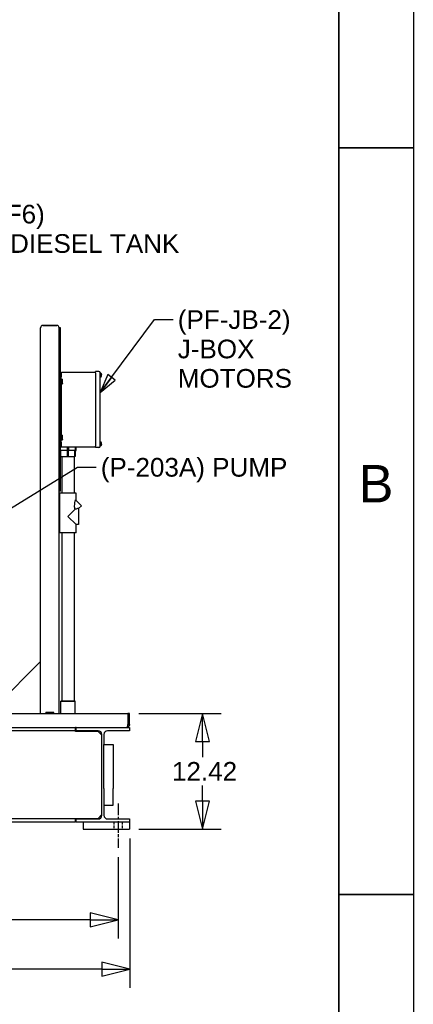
# Paper-space layout 'SHEET_1' of a CAD drawing. Header units: inches. Extents: x 4 to 540, y 12 to 340.
# Tile 115 of 116: x 498 to 540, y 84 to 190. Entities that reach past the tile are written whole.
import ezdxf
from ezdxf.enums import TextEntityAlignment as Align

# ---------------------------------------------------------------- set-up
doc = ezdxf.new("R2010")
doc.units = ezdxf.units.IN
doc.header["$LTSCALE"] = 16
doc.header["$MEASUREMENT"] = 0
doc.linetypes.add('CHAIN', pattern=[0.7087, 0.4724, -0.0591, 0.1181, -0.0591])
doc.linetypes.add('DASHED', pattern=[0.2067, 0.1654, -0.0413])
doc.layers.get('0').update_dxf_attribs({"lineweight": 25})
doc.layers.get('DEFPOINTS').update_dxf_attribs({"lineweight": 25})
for name, color, linetype, lineweight in [('BORDER', 7, 'Continuous', 25), ('BORDER_TEXT', 7, 'Continuous', 25), ('CENTER', 7, 'CHAIN', 25), ('DIMEN', 7, 'Continuous', 25), ('HIDDEN', 7, 'DASHED', 25)]:
    doc.layers.add(name, color=color, linetype=linetype, lineweight=lineweight)
doc.styles.get("Standard").update_dxf_attribs({"font": 'arial.ttf'})
doc.styles.add('Text Style153', font='arial.ttf')
doc.dimstyles.new('DEFAULT-ANSI', dxfattribs={"dimscale": 16, "dimtxt": 0.125, "dimasz": 0.1875, "dimexe": 0.125, "dimexo": 0.0625, "dimgap": 0.031496, "dimtad": 0, "dimtih": 1, "dimtoh": 1, "dimrnd": 1e-08, "dimzin": 4, "dimdsep": 46, "dimtxsty": 'Standard', "dimblk": 'Filled-1', "dimcen": 0.09, "dimdle": 0.393701, "dimclrd": 256, "dimclre": 256, "dimclrt": 256, "dimadec": 0, "dimazin": 1, "dimtfac": 1.504, "dimtofl": 0, "dimtmove": 0, "dimatfit": 3, "dimldrblk": 'Filled-1', "dimfxl": 1, "dimtolj": 1, "dimtzin": 4, "dimlwd": 25, "dimlwe": 25, "dimarcsym": 0})
doc.dimstyles.new('DEFAULT-ANSI$7', dxfattribs={"dimscale": 16, "dimtxt": 0.125, "dimasz": 0.125, "dimexe": 0.125, "dimexo": 0.0625, "dimgap": 0.031496, "dimtad": 0, "dimtih": 1, "dimtoh": 1, "dimrnd": 1e-08, "dimzin": 4, "dimdsep": 46, "dimtxsty": 'Standard', "dimblk": 'Filled-1', "dimcen": 0.09, "dimdle": 0.393701, "dimclrd": 256, "dimclre": 256, "dimclrt": 256, "dimadec": 0, "dimazin": 1, "dimtfac": 1.504, "dimtofl": 0, "dimtmove": 0, "dimatfit": 3, "dimldrblk": 'Filled-1', "dimfxl": 1, "dimtolj": 1, "dimtzin": 4, "dimlwd": 25, "dimlwe": 25, "dimarcsym": 0})

# ---------------------------------------------------------------- blocks, each defined once
blk = doc.blocks.new('Borders ProEnergy ANSI-D')
at = {"layer": 'BORDER', "lineweight": 35}
for p, q in [((33.25, 20.75), (33.25, 1.25)), ((33.25, 11), (33.75, 11)), ((33.25, 6), (33.75, 6))]:
    blk.add_line(p, q, dxfattribs=at)
at = {"layer": 'DEFPOINTS'}
blk.add_line((33.75, 21.25), (33.75, 0.75), dxfattribs=at)
at = {"layer": 'BORDER_TEXT', "style": 'Text Style153'}
blk.add_text('B', height=0.25, dxfattribs=at).set_placement((33.5, 8.625), align=Align.CENTER)
blk = doc.blocks.new('Filled-1')
at = {"color": 0}
for p, q in [((0, 0), (-1, 0.25)), ((-1, 0.25), (-1, -0.25)), ((-1, 0), (0, 0)), ((-1, -0.25), (0, 0))]:
    blk.add_line(p, q, dxfattribs=at)
at = {"color": 0, "flags": 128}
blk.add_lwpolyline([(-1, -0.25), (0, 0), (-1, 0.25), (-1, -0.25)], dxfattribs=at)
at = {"color": 0}
blk.add_solid([(-1, -0.25), (0, 0), (-1, 0.25), (-1, -0.25)], dxfattribs=at)
blk = doc.blocks.new('*D48')
at = {"layer": 'DEFPOINTS', "color": 0, "linetype": 'Continuous'}
for p in [(417.81, 100.97), (508.31, 100.97), (508.31, 93.29)]:
    blk.add_point(p, dxfattribs=at)
at = {"layer": 'DIMEN', "linetype": 'Continuous', "lineweight": 25}
for p, q in [((417.81, 99.97), (417.81, 91.29)), ((508.31, 99.97), (508.31, 91.29)), ((420.81, 93.29), (459.18, 93.29)), ((505.31, 93.29), (466.93, 93.29))]:
    blk.add_line(p, q, dxfattribs=at)
at = {"layer": 'DIMEN', "linetype": 'Continuous', "lineweight": 25, "xscale": 3, "yscale": 3, "zscale": 3, "rotation": 180}
blk.add_blockref('Filled-1', (417.81, 93.29), dxfattribs=at)
at = {"layer": 'DIMEN', "linetype": 'Continuous', "lineweight": 25, "xscale": 3, "yscale": 3, "zscale": 3}
blk.add_blockref('Filled-1', (508.31, 93.29), dxfattribs=at)
at = {"layer": 'DIMEN', "linetype": 'Continuous', "lineweight": 25, "insert": (459.69, 94.31), "char_height": 2, "attachment_point": 1}
blk.add_mtext('\\A1;90.50', dxfattribs=at)
blk = doc.blocks.new('*D49')
at = {"layer": 'DEFPOINTS', "color": 0, "linetype": 'Continuous'}
for p in [(416.56, 102.97), (509.56, 102.97), (509.56, 88)]:
    blk.add_point(p, dxfattribs=at)
at = {"layer": 'DIMEN', "linetype": 'Continuous', "lineweight": 25}
for p, q in [((416.56, 101.97), (416.56, 86)), ((509.56, 101.97), (509.56, 86)), ((419.56, 88), (459.18, 88)), ((506.56, 88), (466.93, 88))]:
    blk.add_line(p, q, dxfattribs=at)
at = {"layer": 'DIMEN', "linetype": 'Continuous', "lineweight": 25, "xscale": 3, "yscale": 3, "zscale": 3, "rotation": 180}
blk.add_blockref('Filled-1', (416.56, 88), dxfattribs=at)
at = {"layer": 'DIMEN', "linetype": 'Continuous', "lineweight": 25, "xscale": 3, "yscale": 3, "zscale": 3}
blk.add_blockref('Filled-1', (509.56, 88), dxfattribs=at)
at = {"layer": 'DIMEN', "linetype": 'Continuous', "lineweight": 25, "insert": (459.69, 89.02), "char_height": 2, "attachment_point": 1}
blk.add_mtext('\\A1;93.00', dxfattribs=at)
blk = doc.blocks.new('*D50')
at = {"layer": 'DEFPOINTS', "color": 0, "linetype": 'Continuous'}
for p in [(509.56, 115.39), (517.37, 115.39), (509.56, 102.97)]:
    blk.add_point(p, dxfattribs=at)
at = {"layer": 'DIMEN', "linetype": 'Continuous', "lineweight": 25}
for p, q in [((510.56, 115.39), (519.37, 115.39)), ((517.37, 112.39), (517.37, 110.69)), ((517.37, 105.97), (517.37, 107.67)), ((510.56, 102.97), (519.37, 102.97))]:
    blk.add_line(p, q, dxfattribs=at)
at = {"layer": 'DIMEN', "linetype": 'Continuous', "lineweight": 25, "xscale": 3, "yscale": 3, "zscale": 3}
for p, rotation in [((517.37, 115.39), 90), ((517.37, 102.97), 270)]:
    blk.add_blockref('Filled-1', p, dxfattribs=dict(at, rotation=rotation))
at = {"layer": 'DIMEN', "linetype": 'Continuous', "lineweight": 25, "insert": (514.1, 110.18), "char_height": 2, "attachment_point": 1}
blk.add_mtext('\\A1;12.42', dxfattribs=at)

psp = doc.layouts.new('SHEET_1')

# ---------------------------------------------------------------- linework, layer by layer
for p, q in [((499.994, 115.389), (499.994, 156.701)), ((501.744, 156.951), (500.244, 156.951)), ((500.244, 156.951), (501.744, 156.951)), ((501.994, 115.389), (501.994, 156.701)), ((502.129, 156.701), (501.994, 156.701)), ((501.994, 156.701), (501.994, 139.201)), ((502.129, 139.201), (502.129, 156.701)), ((502.279, 151.951), (505.904, 151.951)), ((505.904, 151.876), (505.904, 152.026)), ((506.254, 152.026), (505.904, 152.026)), ((502.204, 151.451), (502.129, 151.451)), ((502.204, 151.876), (502.204, 151.451)), ((502.204, 150.951), (502.204, 151.451)), ((502.22, 151.17), (502.204, 151.17)), ((502.204, 150.951), (502.204, 144.951)), ((502.22, 151.141), (502.22, 151.204)), ((502.22, 151.204), (502.347, 151.204)), ((502.22, 151.077), (502.22, 151.141)), ((502.22, 151.077), (502.347, 151.077)), ((502.22, 150.951), (502.22, 151.077)), ((502.22, 150.825), (502.22, 150.951)), ((502.367, 151.17), (502.347, 151.204)), ((502.367, 151.141), (502.367, 151.17)), ((502.367, 150.951), (502.367, 151.141)), ((502.367, 150.761), (502.367, 150.951)), ((505.904, 151.876), (505.904, 144.026)), ((506.404, 144.026), (506.404, 151.876)), ((506.46, 151.825), (506.404, 151.825)), ((506.46, 151.452), (506.404, 151.452)), ((506.536, 151.698), (506.536, 151.669)), ((506.536, 151.609), (506.536, 151.579)), ((502.22, 150.732), (502.204, 150.732)), ((502.22, 150.825), (502.347, 150.825)), ((502.22, 150.761), (502.22, 150.825)), ((502.22, 150.698), (502.22, 150.761)), ((502.22, 150.698), (502.347, 150.698)), ((502.367, 150.732), (502.347, 150.698)), ((502.367, 150.732), (502.367, 150.761)), ((502.22, 145.17), (502.204, 145.17)), ((502.204, 144.451), (502.204, 144.951)), ((502.22, 144.732), (502.204, 144.732)), ((502.22, 145.141), (502.22, 145.204)), ((502.22, 145.204), (502.347, 145.204)), ((502.22, 145.077), (502.22, 145.141)), ((502.22, 145.077), (502.347, 145.077)), ((502.22, 144.951), (502.22, 145.077)), ((502.22, 144.825), (502.22, 144.951)), ((502.22, 144.825), (502.347, 144.825)), ((502.22, 144.761), (502.22, 144.825)), ((502.22, 144.698), (502.22, 144.761)), ((502.22, 144.698), (502.347, 144.698)), ((502.367, 145.17), (502.347, 145.204)), ((502.367, 144.732), (502.347, 144.698)), ((502.367, 145.141), (502.367, 145.17)), ((502.367, 144.951), (502.367, 145.141)), ((502.367, 144.761), (502.367, 144.951)), ((502.367, 144.732), (502.367, 144.761)), ((502.204, 144.451), (502.129, 144.451)), ((502.129, 143.951), (502.147, 143.951)), ((502.129, 143.551), (502.147, 143.551)), ((502.14, 143.551), (502.14, 142.955)), ((502.143, 142.955), (502.143, 143.551)), ((502.147, 143.951), (502.279, 143.951)), ((502.147, 143.551), (502.147, 143.951)), ((502.841, 143.551), (502.147, 143.551)), ((502.175, 142.924), (502.175, 143.551)), ((502.204, 144.451), (502.204, 144.026)), ((502.279, 143.951), (505.904, 143.951)), ((502.841, 143.951), (502.841, 143.551)), ((502.841, 143.551), (503.022, 143.551)), ((502.863, 143.551), (502.863, 142.955)), ((503, 142.955), (503, 143.551)), ((503.022, 143.551), (503.022, 143.951)), ((503.716, 143.551), (503.022, 143.551)), ((503.689, 142.924), (503.689, 143.551)), ((503.716, 143.951), (503.716, 143.551)), ((503.716, 143.551), (503.807, 143.551)), ((503.72, 143.551), (503.72, 142.955)), ((503.723, 143.551), (503.723, 142.955)), ((503.807, 143.551), (503.807, 143.951)), ((505.904, 143.876), (505.904, 144.026)), ((506.254, 143.876), (505.904, 143.876)), ((506.46, 144.45), (506.404, 144.45)), ((506.46, 144.077), (506.404, 144.077)), ((506.536, 144.323), (506.536, 144.294)), ((506.536, 144.234), (506.536, 144.204)), ((502.14, 142.955), (502.143, 142.955)), ((502.192, 142.904), (502.14, 142.955)), ((502.175, 142.924), (502.863, 142.924)), ((502.192, 142.904), (503.672, 142.904)), ((502.272, 142.904), (503.592, 142.904)), ((502.272, 142.904), (502.272, 142.904)), ((502.272, 142.904), (502.272, 138.994)), ((502.863, 142.955), (503, 142.955)), ((503, 142.924), (503.689, 142.924)), ((503.592, 142.904), (503.592, 142.904)), ((503.592, 142.904), (503.592, 138.994)), ((503.672, 142.904), (503.723, 142.955)), ((503.72, 142.955), (503.723, 142.955)), ((502.129, 139.201), (501.994, 139.201)), ((503.807, 138.994), (502.057, 138.994)), ((502.057, 134.744), (502.057, 138.994)), ((504.381, 137.636), (503.75, 138.267)), ((503.807, 138.211), (503.807, 138.994)), ((503.703, 137.266), (502.932, 136.494)), ((504.082, 137.337), (504.381, 137.636)), ((504.082, 137.36), (504.082, 135.619)), ((502.932, 136.494), (503.807, 135.619)), ((503.807, 134.744), (503.807, 135.619)), ((504.082, 135.619), (503.807, 135.619)), ((503.807, 134.744), (502.057, 134.744)), ((502.272, 134.744), (502.272, 116.713)), ((503.592, 134.744), (503.592, 116.713)), ((494.432, 115.389), (499.994, 120.951)), ((502.184, 116.713), (502.169, 116.698)), ((503.694, 116.698), (502.169, 116.698)), ((502.169, 115.389), (502.169, 116.698)), ((502.184, 116.713), (503.679, 116.713)), ((503.679, 116.713), (503.694, 116.698)), ((503.694, 115.389), (503.694, 116.698)), ((416.745, 115.389), (509.368, 115.389)), ((500.619, 115.494), (500.561, 115.461)), ((500.561, 115.389), (500.561, 115.461)), ((500.669, 115.494), (500.619, 115.494)), ((500.994, 115.494), (500.669, 115.494)), ((500.778, 115.389), (500.778, 115.461)), ((501.319, 115.494), (500.994, 115.494)), ((501.211, 115.389), (501.211, 115.461)), ((501.369, 115.494), (501.319, 115.494)), ((501.369, 115.494), (501.427, 115.461)), ((501.427, 115.389), (501.427, 115.461)), ((509.368, 115.389), (509.368, 114.201)), ((509.369, 115.389), (509.369, 114.201)), ((509.557, 115.389), (509.369, 115.389)), ((509.557, 114.201), (509.557, 115.389)), ((509.369, 114.201), (509.557, 114.201)), ((422.369, 113.889), (503.744, 113.889)), ((503.744, 113.529), (422.369, 113.529)), ((503.744, 113.529), (503.744, 113.889)), ((503.807, 113.889), (503.744, 113.889)), ((503.744, 113.466), (503.744, 113.529)), ((506.167, 113.466), (503.744, 113.466)), ((503.807, 113.889), (509.557, 113.889)), ((503.807, 113.529), (503.807, 113.889)), ((506.172, 113.529), (503.807, 113.529)), ((506.494, 113.139), (506.167, 113.466)), ((506.557, 113.076), (506.494, 113.139)), ((506.557, 104.531), (506.557, 113.076)), ((506.562, 104.469), (506.562, 113.139)), ((506.802, 113.139), (506.802, 112.054)), ((509.557, 113.529), (507.192, 113.529)), ((509.557, 113.889), (509.557, 113.529)), ((506.802, 112.054), (507.802, 112.054)), ((506.802, 107.359), (506.802, 112.054)), ((507.802, 112.054), (507.802, 107.359)), ((506.802, 107.359), (506.802, 105.554)), ((507.802, 105.554), (507.802, 107.359)), ((506.802, 105.554), (506.802, 104.469)), ((506.802, 105.554), (507.802, 105.554)), ((506.167, 104.141), (506.494, 104.469)), ((506.494, 104.469), (506.557, 104.531)), ((503.744, 104.079), (422.369, 104.079)), ((503.744, 103.719), (422.369, 103.719)), ((503.744, 104.079), (503.744, 104.141)), ((503.744, 104.141), (506.167, 104.141)), ((503.744, 103.719), (503.744, 104.079)), ((503.807, 104.079), (506.172, 104.079)), ((503.807, 103.719), (503.807, 104.079)), ((509.557, 103.719), (503.807, 103.719)), ((504.557, 103.719), (504.557, 102.969)), ((507.192, 104.079), (509.557, 104.079)), ((509.557, 104.079), (509.557, 103.719)), ((509.557, 103.719), (509.557, 102.969)), ((504.557, 102.969), (509.557, 102.969))]:
    psp.add_line(p, q)
for centre, radius, start, end in [((500.244, 156.701), 0.25, 90, 180), ((500.244, 156.701), 0.25, 90, 180), ((501.744, 156.701), 0.25, 0, 90), ((501.744, 156.701), 0.25, 0, 90), ((502.279, 151.876), 0.075, 90, 180), ((506.254, 151.876), 0.15, 0, 90), ((506.46, 151.764), 0.061, 28.04206, 90), ((506.46, 151.513), 0.061, 270, 331.95794), ((506.349, 151.705), 0.186, 18.94036, 28.04206), ((506.349, 151.572), 0.186, 331.95794, 341.05964), ((502.279, 144.026), 0.075, 180, 270), ((506.254, 144.026), 0.15, 270, 0), ((506.46, 144.389), 0.061, 28.04206, 90), ((506.46, 144.138), 0.061, 270, 331.95794), ((506.349, 144.33), 0.186, 18.94036, 28.04206), ((506.349, 144.197), 0.186, 331.95794, 341.05964), ((506.172, 113.139), 0.39, 0, 90), ((507.192, 113.139), 0.39, 90, 180), ((506.172, 104.469), 0.39, 270, 0), ((507.192, 104.469), 0.39, 180, 270)]:
    psp.add_arc(centre, radius, start, end)
for points, weights in [([(502.367, 151.141), (502.367, 151.17), (502.347, 151.204)], [1, 1.0379548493, 1]), ([(502.347, 151.077), (502.367, 151.111), (502.367, 151.141)], [1, 1.0379548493, 1]), ([(502.367, 150.951), (502.367, 151.01), (502.347, 151.077)], [1, 1.0379548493, 1]), ([(502.347, 150.825), (502.367, 150.892), (502.367, 150.951)], [1, 1.0379548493, 1]), ([(502.367, 150.761), (502.367, 150.791), (502.347, 150.825)], [1, 1.0379548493, 1]), ([(502.347, 150.698), (502.367, 150.732), (502.367, 150.761)], [1, 1.0379548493, 1]), ([(502.367, 145.141), (502.367, 145.17), (502.347, 145.204)], [1, 1.0379548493, 1]), ([(502.347, 145.077), (502.367, 145.111), (502.367, 145.141)], [1, 1.0379548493, 1]), ([(502.367, 144.951), (502.367, 145.01), (502.347, 145.077)], [1, 1.0379548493, 1]), ([(502.347, 144.825), (502.367, 144.892), (502.367, 144.951)], [1, 1.0379548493, 1]), ([(502.367, 144.761), (502.367, 144.791), (502.347, 144.825)], [1, 1.0379548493, 1]), ([(502.347, 144.698), (502.367, 144.732), (502.367, 144.761)], [1, 1.0379548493, 1]), ([(502.175, 142.924), (502.159, 142.939), (502.143, 142.955)], [1.00027085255, 1.00034000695, 1]), ([(502.863, 142.955), (502.863, 142.939), (502.863, 142.924)], [1, 1.00034000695, 1.00027085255]), ([(503, 142.924), (503, 142.939), (503, 142.955)], [1.00027085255, 1.00034000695, 1]), ([(503.72, 142.955), (503.704, 142.939), (503.689, 142.924)], [1, 1.00034000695, 1.00027085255]), ([(500.669, 115.494), (500.619, 115.494), (500.561, 115.461)], [1, 1.0379548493, 1]), ([(500.778, 115.461), (500.72, 115.494), (500.669, 115.494)], [1, 1.0379548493, 1]), ([(500.994, 115.494), (500.894, 115.494), (500.778, 115.461)], [1, 1.0379548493, 1]), ([(501.211, 115.461), (501.095, 115.494), (500.994, 115.494)], [1, 1.0379548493, 1]), ([(501.319, 115.494), (501.269, 115.494), (501.211, 115.461)], [1, 1.0379548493, 1]), ([(501.427, 115.461), (501.369, 115.494), (501.319, 115.494)], [1, 1.0379548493, 1])]:
    psp.add_rational_spline(points, weights, degree=2)
for points in [[(506.525, 151.764), (506.525, 151.765), (506.525, 151.766), (506.525, 151.766)], [(506.525, 151.512), (506.525, 151.512), (506.525, 151.512), (506.525, 151.513)], [(506.525, 144.389), (506.525, 144.39), (506.525, 144.391), (506.525, 144.391)], [(506.525, 144.137), (506.525, 144.137), (506.525, 144.137), (506.525, 144.138)], [(509.353, 114.139), (509.363, 114.158), (509.369, 114.179), (509.369, 114.201)], [(509.368, 114.201), (509.363, 114.18), (509.358, 114.159), (509.353, 114.139)], [(509.557, 114.201), (509.557, 114.18), (509.555, 114.159), (509.55, 114.139)]]:
    psp.add_open_spline(points, degree=3)
for points, knots in [([(506.536, 151.698), (506.536, 151.71), (506.534, 151.724), (506.53, 151.746), (506.528, 151.756), (506.525, 151.764)], [0.14174731, 0.14174731, 0.14174731, 0.14174731, 0.2356694, 0.2356694, 0.3031973, 0.3031973, 0.3031973, 0.3031973]), ([(506.525, 151.609), (506.525, 151.619), (506.525, 151.629), (506.525, 151.639), (506.525, 151.648), (506.525, 151.658), (506.525, 151.669)], [-0.07339795, -0.07339795, -0.07339795, -0.07339795, 0, 0, 0, 0.07339795, 0.07339795, 0.07339795, 0.07339795]), ([(506.525, 151.669), (506.528, 151.669), (506.53, 151.669), (506.534, 151.669), (506.536, 151.669), (506.536, 151.669)], [-0.3031973, -0.3031973, -0.3031973, -0.3031973, -0.2356694, -0.2356694, -0.14174731, -0.14174731, -0.14174731, -0.14174731]), ([(506.536, 151.609), (506.536, 151.609), (506.534, 151.609), (506.53, 151.609), (506.528, 151.609), (506.525, 151.609)], [0.14174731, 0.14174731, 0.14174731, 0.14174731, 0.2356694, 0.2356694, 0.3031973, 0.3031973, 0.3031973, 0.3031973]), ([(506.525, 151.513), (506.528, 151.521), (506.53, 151.531), (506.534, 151.553), (506.536, 151.567), (506.536, 151.579)], [-0.3031973, -0.3031973, -0.3031973, -0.3031973, -0.2356694, -0.2356694, -0.14174731, -0.14174731, -0.14174731, -0.14174731]), ([(506.536, 144.323), (506.536, 144.335), (506.534, 144.349), (506.53, 144.371), (506.528, 144.381), (506.525, 144.389)], [0.14174731, 0.14174731, 0.14174731, 0.14174731, 0.2356694, 0.2356694, 0.3031973, 0.3031973, 0.3031973, 0.3031973]), ([(506.525, 144.234), (506.525, 144.244), (506.525, 144.254), (506.525, 144.264), (506.525, 144.273), (506.525, 144.283), (506.525, 144.294)], [-0.07339795, -0.07339795, -0.07339795, -0.07339795, 0, 0, 0, 0.07339795, 0.07339795, 0.07339795, 0.07339795]), ([(506.525, 144.294), (506.528, 144.294), (506.53, 144.294), (506.534, 144.294), (506.536, 144.294), (506.536, 144.294)], [-0.3031973, -0.3031973, -0.3031973, -0.3031973, -0.2356694, -0.2356694, -0.14174731, -0.14174731, -0.14174731, -0.14174731]), ([(506.536, 144.234), (506.536, 144.234), (506.534, 144.234), (506.53, 144.234), (506.528, 144.234), (506.525, 144.234)], [0.14174731, 0.14174731, 0.14174731, 0.14174731, 0.2356694, 0.2356694, 0.3031973, 0.3031973, 0.3031973, 0.3031973]), ([(506.525, 144.138), (506.528, 144.146), (506.53, 144.156), (506.534, 144.178), (506.536, 144.192), (506.536, 144.204)], [-0.3031973, -0.3031973, -0.3031973, -0.3031973, -0.2356694, -0.2356694, -0.14174731, -0.14174731, -0.14174731, -0.14174731]), ([(503.703, 137.266), (503.702, 137.268), (503.702, 137.271), (503.69, 137.306), (503.68, 137.341), (503.664, 137.416), (503.659, 137.455), (503.651, 137.534), (503.65, 137.574), (503.65, 137.726), (503.664, 137.848), (503.703, 138.074), (503.728, 138.179), (503.75, 138.267)], [3.3130153, 3.3130153, 3.3130153, 3.3130153, 3.3374048, 3.3374048, 3.6277637, 3.6277637, 3.9181225, 3.9181225, 4.2084813, 4.2084813, 5.0812307, 5.0812307, 5.9046448, 5.9046448, 5.9046448, 5.9046448]), ([(504.082, 137.36), (504.072, 137.357), (504.06, 137.354), (504.006, 137.339), (503.951, 137.324), (503.838, 137.295), (503.773, 137.28), (503.703, 137.266)], [3.0181568, 3.0181568, 3.0181568, 3.0181568, 3.1833917, 3.1833917, 3.6880667, 3.6880667, 4.2297953, 4.2297953, 4.2297953, 4.2297953]), ([(509.55, 114.139), (509.538, 114.077), (509.506, 114.019), (509.461, 113.976), (509.403, 113.921), (509.324, 113.889), (509.244, 113.889)], [-0.8725123, -0.8725123, -0.8725123, -0.8725123, -0.4877015, -0.4877015, -0.4877015, 0, 0, 0, 0]), ([(509.353, 114.139), (509.337, 114.077), (509.321, 114.019), (509.305, 113.976), (509.285, 113.921), (509.264, 113.889), (509.244, 113.889)], [-0.8725123, -0.8725123, -0.8725123, -0.8725123, -0.4877015, -0.4877015, -0.4877015, 0, 0, 0, 0])]:
    psp.add_open_spline(points, degree=3, knots=knots)
at = {"layer": 'CENTER', "linetype": 'CHAIN', "ltscale": 0.164822}
psp.add_line((508.307, 105.719), (508.307, 100.969), dxfattribs=at)
at = {"layer": 'HIDDEN', "ltscale": 0.089183}
for p, q in [((507.869, 103.719), (507.869, 102.969)), ((508.744, 103.719), (508.744, 102.969))]:
    psp.add_line(p, q, dxfattribs=at)

# ---------------------------------------------------------------- block references
at = {"xscale": 16, "yscale": 16, "zscale": 16}
psp.add_blockref('Borders ProEnergy ANSI-D', (0, 0), dxfattribs=at)

# ---------------------------------------------------------------- texts
at = {"layer": 'DIMEN', "char_height": 2, "attachment_point": 1, "line_spacing_factor": 0.944221}
for s, insert, width in [('{(LFF6)\\PTO DIESEL TANK}', (492.068, 169.882), 22.82774), ('{(PF-JB-2)\\PJ-BOX\\PMOTORS}', (514.72, 158.583), 12.26524)]:
    psp.add_mtext(s, dxfattribs=dict(at, insert=insert, width=width))
at = {"layer": 'DIMEN', "insert": (506.458, 142.757), "char_height": 2, "width": 20.02896, "attachment_point": 1}
psp.add_mtext('{(P-203A) PUMP}', dxfattribs=at)

# ---------------------------------------------------------------- dimensions: what is measured, and where the dimension line sits
at = {"layer": 'DIMEN', "linetype": 'Continuous', "lineweight": 25}
for base, p1, p2, angle, override, picture, middle in [((517.365, 115.389), (509.557, 102.969), (509.557, 115.389), 90, {"dimdec": 2, "dimtp": 0, "dimtm": 0, "dimtdec": 2, "dimatfit": 1}, '*D50', (517.365, 109.179)), ((509.557, 87.999), (416.557, 102.969), (509.557, 102.969), 180, {"dimtih": 0, "dimtoh": 0, "dimdec": 2, "dimtp": 0, "dimtm": 0, "dimtdec": 2, "dimatfit": 1}, '*D49', (463.057, 87.999)), ((508.307, 93.289), (417.807, 100.969), (508.307, 100.969), 180, {"dimtih": 0, "dimtoh": 0, "dimdec": 2, "dimtp": 0, "dimtm": 0, "dimtdec": 2, "dimatfit": 1}, '*D48', (463.057, 93.289))]:
    dim = psp.add_linear_dim(base=base, p1=p1, p2=p2, angle=angle, dimstyle='DEFAULT-ANSI', override=override, dxfattribs=at)
    dim.commit()
    dim.dimension.update_dxf_attribs({"geometry": picture, "text_midpoint": middle, "dimtype": 160})

# ---------------------------------------------------------------- leaders
at = {"layer": 'DIMEN', "linetype": 'Continuous', "lineweight": 25, "annotation_type": 0, "has_hookline": 1, "hookline_direction": 0}
for points, text_width in [([(481.197, 152.814), (489.564, 168.882), (491.564, 168.882)], 22.752), ([(506.404, 149.788), (512.216, 157.583), (514.216, 157.583)], 11.909), ([(488.205, 132.127), (503.954, 141.757), (505.954, 141.757)], 19.738)]:
    psp.add_leader(points, dimstyle='DEFAULT-ANSI$7', override={"dimtad": 0}, dxfattribs=dict(at, text_width=text_width))

doc.saveas('drawing.dxf')
